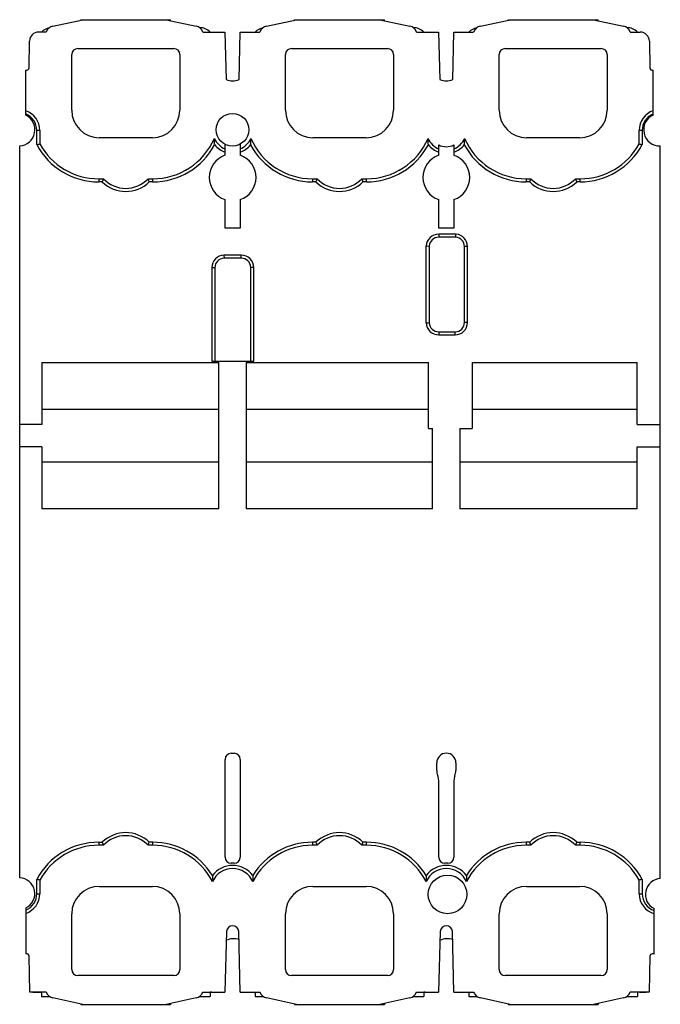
# Model space of a CAD drawing. Header units: millimetres. Extents: x 15 to 119, y 12 to 174.
import ezdxf

# ---------------------------------------------------------------- set-up
doc = ezdxf.new("R2010")
doc.units = ezdxf.units.MM
doc.header["$LTSCALE"] = 12.180206
doc.layers.get('0').update_dxf_attribs({"linetype": 'CONTINUOUS'})

msp = doc.modelspace()

# ---------------------------------------------------------------- linework, layer by layer
at = {"color": 7, "linetype": 'Continuous'}
for p, q in [((19.96, 172.64), (24.86, 173.7)), ((24.54, 173.63), (24.54, 173.7)), ((24.54, 173.7), (39.24, 173.7)), ((38.51, 173.7), (43.42, 172.64)), ((39.24, 173.55), (39.24, 173.7)), ((54.96, 172.64), (59.86, 173.7)), ((59.54, 173.63), (59.54, 173.7)), ((59.54, 173.7), (74.24, 173.7)), ((73.51, 173.7), (78.42, 172.64)), ((74.24, 173.55), (74.24, 173.7)), ((89.96, 172.64), (94.86, 173.7)), ((94.54, 173.63), (94.54, 173.7)), ((94.54, 173.7), (109.24, 173.7)), ((108.51, 173.7), (113.42, 172.64)), ((109.24, 173.55), (109.24, 173.7)), ((18.86, 171.68), (17.62, 171.68)), ((44.51, 171.68), (48.13, 171.68)), ((48.13, 171.68), (48.34, 163.92)), ((50.44, 163.92), (50.64, 171.68)), ((50.64, 171.68), (53.86, 171.68)), ((79.51, 171.68), (83.13, 171.68)), ((83.13, 171.68), (83.34, 163.9)), ((85.44, 163.93), (85.64, 171.68)), ((85.64, 171.68), (88.86, 171.68)), ((114.51, 171.68), (116.15, 171.68)), ((16.04, 165.83), (16.12, 170.21)), ((117.65, 170.21), (117.73, 165.83)), ((23.04, 158.88), (23.04, 167.98)), ((24.04, 168.98), (39.74, 168.98)), ((40.74, 167.98), (40.74, 158.88)), ((58.04, 158.88), (58.04, 167.98)), ((59.04, 168.98), (74.74, 168.98)), ((75.74, 167.98), (75.74, 158.88)), ((93.04, 158.88), (93.04, 167.98)), ((94.04, 168.98), (109.74, 168.98)), ((110.74, 167.98), (110.74, 158.88)), ((15.51, 158.07), (15.51, 165.46)), ((118.26, 158.1), (118.26, 165.46)), ((15.54, 158.81), (15.51, 158.81)), ((17.31, 153.25), (17.31, 155.58)), ((17.81, 155.58), (17.31, 155.58)), ((17.81, 155.58), (17.81, 153.37)), ((115.96, 153.37), (115.96, 155.58)), ((116.46, 155.58), (115.96, 155.58)), ((116.46, 155.58), (116.46, 153.25)), ((36.24, 154.38), (27.54, 154.38)), ((48.14, 151.5), (48.14, 153.31)), ((50.64, 153.33), (50.64, 151.5)), ((71.24, 154.38), (62.54, 154.38)), ((83.14, 151.5), (83.14, 153.22)), ((85.64, 153.22), (85.64, 151.5)), ((106.24, 154.38), (97.54, 154.38)), ((14.51, 33.18), (14.51, 153.04)), ((119.44, 33.06), (119.44, 153.04)), ((27.46, 147.65), (27.46, 147.15)), ((27.46, 147.65), (28.25, 147.65)), ((28.04, 147.15), (27.46, 147.15)), ((35.53, 147.65), (36.31, 147.65)), ((36.31, 147.15), (35.74, 147.15)), ((36.31, 147.15), (36.31, 147.65)), ((62.46, 147.65), (62.46, 147.15)), ((62.46, 147.65), (63.25, 147.65)), ((63.04, 147.15), (62.46, 147.15)), ((70.53, 147.65), (71.31, 147.65)), ((71.31, 147.15), (70.74, 147.15)), ((71.31, 147.15), (71.31, 147.65)), ((97.46, 147.65), (97.46, 147.15)), ((97.46, 147.65), (98.25, 147.65)), ((98.04, 147.15), (97.46, 147.15)), ((105.53, 147.65), (106.31, 147.65)), ((106.31, 147.15), (105.74, 147.15)), ((106.31, 147.15), (106.31, 147.65)), ((48.14, 139.58), (48.14, 144.27)), ((50.64, 144.27), (50.64, 139.58)), ((83.14, 139.58), (83.14, 144.27)), ((85.64, 144.27), (85.64, 139.58)), ((50.64, 139.58), (48.14, 139.58)), ((85.64, 139.58), (83.14, 139.58)), ((83.14, 138.58), (83.14, 138.08)), ((85.99, 138.58), (83.14, 138.58)), ((85.96, 138.08), (83.14, 138.08)), ((81.07, 124.05), (81.07, 136.65)), ((81.07, 136.65), (81.57, 136.63)), ((81.57, 136.63), (81.57, 124.07)), ((87.38, 124.12), (87.38, 136.55)), ((87.88, 136.55), (87.38, 136.55)), ((87.88, 124.11), (87.88, 136.56)), ((47.97, 135.15), (47.98, 134.65)), ((50.79, 135.15), (47.97, 135.15)), ((50.8, 134.65), (47.98, 134.65)), ((50.79, 134.65), (50.79, 135.15)), ((45.97, 133.13), (45.97, 117.78)), ((45.97, 133.13), (46.47, 133.12)), ((46.47, 133.12), (46.47, 117.78)), ((52.37, 117.78), (52.37, 133.12)), ((52.87, 133.12), (52.37, 133.12)), ((52.87, 117.78), (52.87, 133.12)), ((81.07, 124.05), (81.57, 124.07)), ((83.14, 122.58), (83.14, 122.08)), ((83.14, 122.58), (85.84, 122.58)), ((85.84, 122.08), (85.84, 122.58)), ((87.88, 124.11), (87.38, 124.12)), ((83.14, 122.08), (85.84, 122.08)), ((45.97, 117.78), (52.87, 117.78)), ((18.12, 117.56), (18.12, 107.43)), ((18.12, 117.56), (47.12, 117.56)), ((47.12, 93.61), (47.12, 117.56)), ((51.62, 117.56), (51.62, 93.61)), ((51.62, 117.56), (81.47, 117.56)), ((81.47, 106.74), (81.47, 117.56)), ((88.63, 117.56), (88.63, 106.74)), ((88.63, 117.56), (115.62, 117.56)), ((115.62, 107.43), (115.62, 117.56)), ((47.12, 109.87), (18.12, 109.87)), ((81.47, 109.87), (51.62, 109.87)), ((115.62, 109.87), (88.63, 109.87)), ((18.12, 107.43), (14.51, 107.43)), ((81.47, 106.74), (82.12, 106.74)), ((82.12, 93.61), (82.12, 106.74)), ((86.62, 106.74), (88.63, 106.74)), ((86.62, 106.74), (86.62, 93.61)), ((115.62, 107.43), (119.44, 107.43)), ((18.12, 103.73), (14.51, 103.73)), ((18.12, 103.73), (18.12, 93.61)), ((115.62, 103.73), (119.44, 103.73)), ((115.62, 93.61), (115.62, 103.73)), ((18.12, 101.3), (47.12, 101.3)), ((51.62, 101.3), (82.12, 101.3)), ((86.62, 101.3), (115.62, 101.3)), ((47.12, 93.61), (18.12, 93.61)), ((82.12, 93.61), (51.62, 93.61)), ((115.62, 93.61), (86.62, 93.61)), ((49.14, 53.58), (49.64, 53.58)), ((48.14, 36.56), (48.14, 52.58)), ((50.64, 52.58), (50.64, 36.56)), ((82.81, 50.78), (82.81, 52.01)), ((85.96, 52.01), (85.96, 50.78)), ((83.14, 36.56), (83.14, 49.13)), ((85.64, 49.13), (85.64, 36.56)), ((27.46, 39.01), (28.04, 39.01)), ((27.46, 39.01), (27.46, 38.51)), ((36.31, 39.01), (35.74, 39.01)), ((36.31, 38.51), (36.31, 39.01)), ((63.04, 39.01), (62.46, 39.01)), ((62.46, 39.01), (62.46, 38.51)), ((71.31, 39.01), (70.74, 39.01)), ((71.31, 38.51), (71.31, 39.01)), ((98.04, 39.01), (97.46, 39.01)), ((97.46, 39.01), (97.46, 38.51)), ((105.74, 39.01), (106.31, 39.01)), ((106.31, 38.51), (106.31, 39.01)), ((28.25, 38.51), (27.46, 38.51)), ((36.31, 38.51), (35.53, 38.51)), ((63.25, 38.51), (62.46, 38.51)), ((71.31, 38.51), (70.53, 38.51)), ((98.25, 38.51), (97.46, 38.51)), ((106.31, 38.51), (105.53, 38.51)), ((49.64, 35.56), (49.14, 35.56)), ((84.64, 35.56), (84.14, 35.56)), ((17.31, 30.58), (17.31, 32.92)), ((17.81, 32.79), (17.81, 30.58)), ((115.96, 30.58), (115.96, 32.79)), ((116.46, 32.92), (116.46, 30.58)), ((27.54, 31.78), (36.24, 31.78)), ((62.54, 31.78), (71.24, 31.78)), ((97.54, 31.78), (106.24, 31.78)), ((17.31, 30.58), (17.81, 30.58)), ((115.96, 30.58), (116.46, 30.58)), ((15.54, 28.25), (15.54, 20.72)), ((118.44, 20.67), (118.44, 28.13)), ((23.04, 18.18), (23.04, 27.28)), ((40.74, 27.28), (40.74, 18.18)), ((58.04, 18.18), (58.04, 27.28)), ((75.74, 27.28), (75.74, 18.18)), ((93.04, 18.18), (93.04, 27.28)), ((110.74, 27.28), (110.74, 18.18)), ((48.39, 24.37), (48.13, 14.48)), ((50.64, 14.48), (50.38, 24.37)), ((83.39, 24.37), (83.13, 14.48)), ((85.64, 14.48), (85.38, 24.37)), ((16.15, 14.48), (16.04, 20.34)), ((117.73, 20.34), (117.63, 14.48)), ((39.74, 17.18), (24.04, 17.18)), ((74.74, 17.18), (59.04, 17.18)), ((109.74, 17.18), (94.04, 17.18)), ((18.86, 14.48), (16.15, 14.48)), ((16.64, 14.46), (18.06, 14.46)), ((18.06, 14.48), (18.06, 13.75)), ((18.06, 13.75), (19.44, 13.75)), ((24.86, 12.46), (19.96, 13.53)), ((43.42, 13.53), (38.51, 12.46)), ((43.93, 13.75), (45.71, 13.75)), ((44.51, 14.48), (48.13, 14.48)), ((45.71, 14.48), (45.71, 13.75)), ((45.93, 14.46), (45.71, 14.46)), ((46.09, 14.46), (48.13, 14.46)), ((50.64, 14.48), (53.86, 14.48)), ((50.64, 14.46), (53.06, 14.46)), ((53.06, 14.48), (53.06, 13.75)), ((53.06, 13.75), (54.44, 13.75)), ((59.86, 12.46), (54.96, 13.53)), ((78.42, 13.53), (73.51, 12.46)), ((78.93, 13.75), (80.71, 13.75)), ((79.51, 14.48), (83.13, 14.48)), ((80.71, 14.48), (80.71, 13.75)), ((80.93, 14.46), (80.71, 14.46)), ((81.09, 14.46), (83.13, 14.46)), ((85.64, 14.48), (88.86, 14.48)), ((85.64, 14.46), (88.06, 14.46)), ((88.06, 14.48), (88.06, 13.75)), ((88.06, 13.75), (89.44, 13.75)), ((94.86, 12.46), (89.96, 13.53)), ((113.42, 13.53), (108.51, 12.46)), ((113.93, 13.75), (115.71, 13.75)), ((117.63, 14.48), (114.51, 14.48)), ((115.71, 14.48), (115.71, 13.75)), ((115.93, 14.46), (115.71, 14.46)), ((116.09, 14.46), (117.14, 14.46)), ((24.54, 12.54), (24.54, 12.46)), ((24.54, 12.46), (39.24, 12.46)), ((39.24, 12.62), (39.24, 12.46)), ((59.54, 12.54), (59.54, 12.46)), ((59.54, 12.46), (74.24, 12.46)), ((74.24, 12.62), (74.24, 12.46)), ((94.54, 12.54), (94.54, 12.46)), ((94.54, 12.46), (109.24, 12.46)), ((109.24, 12.62), (109.24, 12.46))]:
    msp.add_line(p, q, dxfattribs=at)
for centre, radius in [((49.36, 155.68), 2.68), ((84.59, 30.46), 3.16)]:
    msp.add_circle(centre, radius, dxfattribs=at)
for centre, radius, start, end in [((20.27, 171.18), 1.5, 102.2251, 160.1599), ((43.1, 171.18), 1.5, 19.8401, 77.7749), ((55.27, 171.18), 1.5, 102.2251, 160.1599), ((78.1, 171.18), 1.5, 19.8401, 77.7749), ((90.27, 171.18), 1.5, 102.2251, 160.1599), ((113.1, 171.18), 1.5, 19.8401, 77.7749), ((17.62, 170.18), 1.5, 90, 179), ((19.83, 169.91), 2.5, 100.5229, 134.9276), ((43.95, 169.91), 2.5, 45.0724, 90), ((54.83, 169.91), 2.5, 100.5229, 134.9276), ((78.95, 169.91), 2.5, 45.0724, 90), ((89.83, 169.91), 2.5, 100.5229, 134.9276), ((113.95, 169.91), 2.5, 45.0724, 90), ((116.15, 170.18), 1.5, 1, 90), ((24.04, 167.98), 1, 90, 180), ((39.74, 167.98), 1, 0, 90), ((59.04, 167.98), 1, 90, 180), ((74.74, 167.98), 1, 0, 90), ((94.04, 167.98), 1, 90, 180), ((109.74, 167.98), 1, 0, 90), ((15.64, 165.83), 0.4, 250.7476, 359), ((118.13, 165.83), 0.4, 181, 289.2568), ((49.39, 166.18), 2.5, 245.1862, 294.8138), ((84.36, 166.18), 2.5, 245.8235, 295.4545), ((14.36, 155.68), 2.65, 273.2448, 64.2815), ((14.39, 155.58), 2.92, 360, 67.3804), ((14.39, 155.58), 3.42, 0, 70.3808), ((27.54, 158.88), 4.5, 180, 270), ((36.24, 158.88), 4.5, 270, 360), ((62.54, 158.88), 4.5, 180, 270), ((71.24, 158.88), 4.5, 270, 360), ((97.54, 158.88), 4.5, 180, 270), ((106.24, 158.88), 4.5, 270, 360), ((119.39, 155.58), 3.42, 109.1758, 180), ((119.39, 155.58), 2.92, 112.6199, 180), ((119.36, 155.68), 2.65, 114.5248, 271.6218), ((-5.8, 245.79), 95.39, 284.0249, 284.3347), ((27.46, 158.65), 11.5, 208.0413, 270), ((27.46, 158.65), 11, 208.6849, 270), ((36.31, 158.65), 11, 270, 336.4484), ((36.31, 158.65), 11.5, 270, 331.8055), ((49.39, 155.58), 3.27, 203.8963, 247.5388), ((49.39, 155.58), 3.77, 218.7995, 250.6456), ((49.39, 155.58), 3.27, 292.4612, 336.1037), ((49.39, 155.58), 3.77, 289.3544, 321.2005), ((62.46, 158.65), 11.5, 208.1945, 270), ((62.46, 158.65), 11, 203.5516, 270), ((71.31, 158.65), 11, 270, 336.4493), ((71.31, 158.65), 11.5, 270, 331.8082), ((84.39, 155.58), 3.27, 203.9201, 247.5425), ((84.39, 155.58), 3.77, 218.8155, 250.6483), ((84.39, 155.58), 2.68, 242.1521, 297.8479), ((84.39, 155.58), 3.27, 292.4575, 336.0799), ((84.39, 155.58), 3.77, 289.3517, 321.1845), ((97.46, 158.65), 11.5, 208.1918, 270), ((97.46, 158.65), 11, 203.5507, 270), ((106.31, 158.65), 11, 270, 331.3151), ((106.31, 158.65), 11.5, 270, 331.9587), ((138.1, 239.94), 89.36, 255.6549, 255.9856), ((49.39, 147.88), 3.83, 109.0745, 250.9255), ((49.39, 147.88), 3.83, 289.0745, 70.9255), ((84.39, 147.88), 3.83, 109.0745, 250.9255), ((84.39, 147.88), 3.83, 289.0745, 70.9255), ((53.67, 136.7), 27.68, 156.6825, 157.8049), ((31.89, 151.08), 5.5, 225.606, 314.394), ((31.89, 151.08), 5, 223.3143, 316.6857), ((10.71, 136.95), 27.03, 22.1816, 23.331), ((88.67, 136.7), 27.68, 156.6825, 157.8049), ((66.89, 151.08), 5.5, 225.606, 314.394), ((66.89, 151.08), 5, 223.3143, 316.6857), ((45.71, 136.95), 27.03, 22.1816, 23.331), ((123.67, 136.7), 27.68, 156.6825, 157.8049), ((101.89, 151.08), 5.5, 225.606, 314.394), ((101.89, 151.08), 5, 223.3143, 316.6857), ((80.71, 136.95), 27.03, 22.1816, 23.331), ((83.14, 136.51), 2.07, 90, 176.2409), ((83.14, 136.51), 1.57, 90, 175.6858), ((8.4, 142.01), 77.66, 357.1064, 357.4757), ((85.8, 136.52), 1.57, 1.2905, 84.1807), ((85.8, 136.52), 2.07, 1.0496, 84.9327), ((48.04, 133.08), 2.07, 91.9837, 178.6677), ((48.04, 133.08), 1.57, 92.2769, 178.6501), ((50.79, 133.08), 2.07, 1.0937, 89.998), ((50.79, 133.08), 1.57, 1.3454, 89.9554), ((83.14, 124.16), 2.07, 182.9325, 270), ((83.14, 124.16), 1.57, 183.3664, 270), ((85.8, 124.16), 1.57, 271.3903, 358.7115), ((85.8, 124.16), 2.07, 271.1319, 358.737), ((49.14, 52.58), 1, 90, 180), ((49.64, 52.58), 1, 0, 90), ((84.39, 52.01), 1.57, 0, 180), ((85.16, 50.78), 2.35, 180, 202.2883), ((83.61, 50.78), 2.35, 337.7117, 360), ((81.14, 49.13), 2, 0, 22.2883), ((87.64, 49.13), 2, 157.7117, 180), ((31.89, 35.08), 5.5, 45.606, 134.394), ((66.89, 35.08), 5.5, 45.606, 134.394), ((101.89, 35.08), 5.5, 45.606, 134.394), ((27.46, 27.51), 11.5, 90, 151.9587), ((53.07, 49.22), 27.03, 202.1816, 203.331), ((31.89, 35.08), 5, 43.3143, 136.6857), ((10.11, 49.47), 27.68, 336.6825, 337.8049), ((36.31, 27.51), 11.5, 31.7334, 89.9999), ((62.46, 27.51), 11.5, 90.0001, 148.2666), ((88.07, 49.22), 27.03, 202.1816, 203.331), ((66.89, 35.08), 5, 43.3143, 136.6857), ((45.11, 49.47), 27.68, 336.6825, 337.8049), ((71.31, 27.51), 11.5, 31.7334, 89.9999), ((97.46, 27.51), 11.5, 90.0001, 148.2666), ((123.07, 49.22), 27.03, 202.1816, 203.331), ((101.89, 35.08), 5, 43.3143, 136.6857), ((80.11, 49.47), 27.68, 336.6825, 337.8049), ((106.31, 27.51), 11.5, 28.0413, 90), ((27.46, 27.51), 11, 90, 151.3151), ((36.31, 27.51), 11, 27.3509, 89.9968), ((62.46, 27.51), 11, 90, 152.6491), ((71.31, 27.51), 11, 27.3509, 90.0016), ((97.46, 27.51), 11, 90, 152.6491), ((106.31, 27.51), 11, 28.6849, 90), ((49.14, 36.56), 1, 180, 270), ((49.64, 36.56), 1, 270, 360), ((84.14, 36.56), 1, 180, 270), ((84.64, 36.56), 1, 270, 360), ((49.39, 31.08), 3.62, 24.1804, 155.8196), ((49.39, 31.08), 4.12, 36.9586, 143.0414), ((84.39, 31.08), 3.62, 24.1804, 155.8196), ((84.39, 31.08), 4.12, 36.9586, 143.0414), ((14.39, 30.58), 2.6, 296.2512, 87.2443), ((-4.33, -53.78), 89.36, 75.6549, 75.9856), ((139.58, -59.62), 95.39, 104.0249, 104.3347), ((119.59, 30.46), 2.6, 93.3074, 243.7488), ((27.54, 27.28), 4.5, 90, 180), ((36.24, 27.28), 4.5, 0, 90), ((62.54, 27.28), 4.5, 90, 180), ((71.24, 27.28), 4.5, 0, 90), ((97.54, 27.28), 4.5, 90, 180), ((106.24, 27.28), 4.5, 0, 90), ((14.39, 30.58), 3.42, 289.6192, 360), ((14.39, 30.58), 2.92, 293.1514, 0), ((119.39, 30.58), 3.42, 180, 253.8966), ((119.39, 30.58), 2.92, 180, 251.0474), ((49.39, 24.34), 0.994, 1.5, 178.5), ((84.39, 24.34), 0.994, 1.5, 178.5), ((49.59, 20.11), 3.1, 74.5259, 113.3933), ((84.59, 20.11), 3.1, 74.5259, 113.3933), ((15.64, 20.33), 0.4, 1, 105.5038), ((118.13, 20.33), 0.4, 90, 179), ((118.13, 19.93), 0.8, 67.4303, 90), ((24.04, 18.18), 1, 180, 270), ((39.74, 18.18), 1, 270, 360), ((59.04, 18.18), 1, 180, 270), ((74.74, 18.18), 1, 270, 360), ((94.04, 18.18), 1, 180, 270), ((109.74, 18.18), 1, 270, 360), ((20.27, 14.99), 1.5, 199.8401, 257.7749), ((43.1, 14.99), 1.5, 282.2251, 340.1599), ((55.27, 14.99), 1.5, 199.8401, 257.7749), ((78.1, 14.99), 1.5, 282.2251, 340.1599), ((90.27, 14.99), 1.5, 199.8401, 257.7749), ((113.1, 14.99), 1.5, 282.2251, 340.1599)]:
    msp.add_arc(centre, radius, start, end, dxfattribs=at)
for points, knots in [([(46.45, 153.22), (46.43, 153.42), (46.4, 153.77), (46.4, 154.11), (46.4, 154.26)], [0, 0, 0, 0, 0.581086, 1, 1, 1, 1]), ([(52.33, 153.22), (52.35, 153.42), (52.37, 153.77), (52.38, 154.11), (52.38, 154.26)], [0, 0, 0, 0, 0.581082, 1, 1, 1, 1]), ([(81.45, 153.22), (81.43, 153.42), (81.41, 153.77), (81.4, 154.11), (81.4, 154.26)], [0, 0, 0, 0, 0.581125, 1, 1, 1, 1]), ([(87.33, 153.22), (87.35, 153.42), (87.37, 153.77), (87.38, 154.11), (87.38, 154.26)], [0, 0, 0, 0, 0.581121, 1, 1, 1, 1]), ([(46.09, 33.56), (46.09, 33.46), (46.08, 33.13), (46.08, 32.8), (46.08, 32.57)], [0, 0, 0, 0, 0.298874, 1, 1, 1, 1]), ([(52.68, 33.56), (52.69, 33.46), (52.7, 33.13), (52.7, 32.8), (52.69, 32.57)], [0, 0, 0, 0, 0.298876, 1, 1, 1, 1]), ([(81.09, 33.56), (81.09, 33.46), (81.08, 33.13), (81.08, 32.8), (81.08, 32.57)], [0, 0, 0, 0, 0.298874, 1, 1, 1, 1]), ([(87.68, 33.56), (87.69, 33.46), (87.7, 33.13), (87.7, 32.8), (87.69, 32.57)], [0, 0, 0, 0, 0.298876, 1, 1, 1, 1])]:
    msp.add_open_spline(points, degree=3, knots=knots, dxfattribs=at)

doc.saveas('drawing.dxf')
